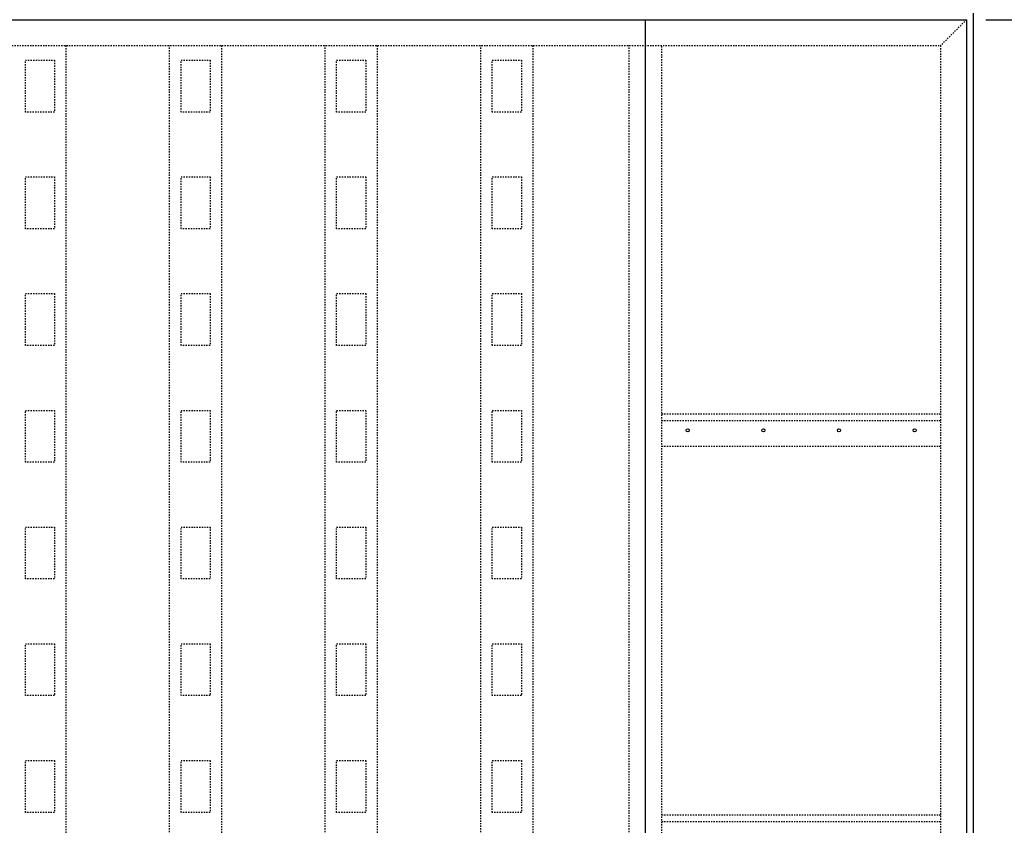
# Model space of a CAD drawing. Header units: inches. Extents: x 42 to 2941, y 45 to 289.
# Tile 14 of 21: x 1014 to 1090, y 186 to 248. Entities that reach past the tile are written whole.
import ezdxf
from ezdxf import colors
from ezdxf.entities.mleader import LeaderData, LeaderLine
from ezdxf.math import Vec2, Vec3

# ---------------------------------------------------------------- set-up
doc = ezdxf.new("R2010")
doc.units = ezdxf.units.IN
doc.header["$MEASUREMENT"] = 0
doc.linetypes.add('Hidden 3_32_', pattern=[0.140625, 0.09375, -0.046875])
for name, color, linetype in [('A-DETL', 3, 'Continuous'), ('A-DETL-HDLN', 1, 'Hidden 3_32_'), ('A-DETL-THIN', 2, 'Continuous'), ('G-ANNO-TEXT', 2, 'Continuous'), ('S-ANNO-DIMS', 1, 'Continuous')]:
    doc.layers.add(name, color=color, linetype=linetype)
doc.styles.add('Annotative', font='romans.shx', dxfattribs={"width": 0.8, "height": 0.125})
doc.dimstyles.new('Annotative', dxfattribs={"dimscale": 0, "dimtxt": 0.125, "dimasz": 0.125, "dimexe": 0.18, "dimexo": 0.0625, "dimgap": 0.09, "dimtad": 1, "dimdec": 3, "dimzin": 3, "dimdsep": 46, "dimlunit": 4, "dimtxsty": 'Annotative', "dimcen": 0.09, "dimclrt": 2, "dimazin": 2, "dimtfac": 1, "dimtdec": 3, "dimtmove": 1, "dimatfit": 3, "dimfxl": 1, "dimtfill": 1, "dimfrac": 2, "dimtolj": 1, "dimtzin": 0, "dimarcsym": 0})

# ---------------------------------------------------------------- blocks, each defined once
blk = doc.blocks.new('*D47')
at = {"layer": 'Defpoints', "color": 0, "transparency": 16777216}
for p in [(1087.084, 281.531), (716.084, 247.899), (1087.084, 247.899)]:
    blk.add_point(p, dxfattribs=at)
at = {"layer": 'S-ANNO-DIMS', "color": 0, "lineweight": -2, "transparency": 16777216}
for p, q in [((716.084, 249.399), (716.084, 285.851)), ((1087.084, 249.399), (1087.084, 285.851)), ((719.084, 281.531), (1084.084, 281.531))]:
    blk.add_line(p, q, dxfattribs=at)
at = {"layer": 'S-ANNO-DIMS', "color": 0, "transparency": 16777216}
for points in [[(719.084, 282.031), (719.084, 281.031), (716.084, 281.531)], [(1084.084, 282.031), (1084.084, 281.031), (1087.084, 281.531)]]:
    blk.add_solid(points, dxfattribs=at)
at = {"layer": 'S-ANNO-DIMS', "color": 2, "lineweight": -3, "transparency": 16777216, "insert": (901.584, 285.477), "char_height": 3, "attachment_point": 5, "style": 'Annotative'}
blk.add_mtext('\\A1;30\'-11"', dxfattribs=at)
blk = doc.blocks.new('*D31')
at = {"layer": 'Defpoints', "color": 0, "transparency": 16777216}
for p in [(1087.084, 247.899), (1120.198, 247.899), (1085.084, 155.649)]:
    blk.add_point(p, dxfattribs=at)
at = {"layer": 'S-ANNO-DIMS', "color": 0, "lineweight": -2, "transparency": 16777216}
for p, q in [((1088.584, 247.899), (1124.518, 247.899)), ((1120.198, 158.649), (1120.198, 244.899)), ((1086.584, 155.649), (1124.518, 155.649))]:
    blk.add_line(p, q, dxfattribs=at)
at = {"layer": 'S-ANNO-DIMS', "color": 0, "transparency": 16777216}
for points in [[(1119.698, 244.899), (1120.698, 244.899), (1120.198, 247.899)], [(1119.698, 158.649), (1120.698, 158.649), (1120.198, 155.649)]]:
    blk.add_solid(points, dxfattribs=at)
at = {"layer": 'S-ANNO-DIMS', "color": 2, "lineweight": -3, "transparency": 16777216, "insert": (1115.752, 201.774), "char_height": 3, "attachment_point": 5, "rotation": 90, "style": 'Annotative'}
blk.add_mtext('\\A1;7\'-8 1/4"', dxfattribs=at)

msp = doc.modelspace()

# ---------------------------------------------------------------- linework, layer by layer
at = {"layer": 'A-DETL', "lineweight": -3}
for p, q in [((1087.58415, 248.39866), (1087.58415, 93.64866)), ((716.08415, 247.89866), (1087.08415, 247.89866)), ((1062.33415, 113.64866), (1062.33415, 247.89866)), ((1087.08415, 247.89866), (1087.08415, 93.64866))]:
    msp.add_line(p, q, dxfattribs=at)
at = {"layer": 'A-DETL-HDLN', "lineweight": -3}
for p, q in [((1087.08415, 247.89866), (1085.08415, 245.89866)), ((718.08415, 245.89866), (1085.08415, 245.89866)), ((1017.64665, 245.89866), (1017.64665, 95.64866)), ((1025.64665, 95.64866), (1025.64665, 245.89866)), ((1029.64665, 245.89866), (1029.64665, 95.64866)), ((1037.64665, 95.64866), (1037.64665, 245.89866)), ((1041.64665, 245.89866), (1041.64665, 95.64866)), ((1049.64665, 95.64866), (1049.64665, 245.89866)), ((1053.64665, 245.89866), (1053.64665, 95.64866)), ((1061.08415, 95.64866), (1061.08415, 245.89866)), ((1063.58415, 93.14866), (1063.58415, 245.89866)), ((1085.08415, 245.89866), (1085.08415, 93.64866)), ((1014.52165, 244.7719), (1016.77165, 244.7719)), ((1014.52165, 240.7719), (1014.52165, 244.7719)), ((1016.77165, 244.7719), (1016.77165, 240.7719)), ((1026.52165, 244.7719), (1028.77165, 244.7719)), ((1026.52165, 240.7719), (1026.52165, 244.7719)), ((1028.77165, 244.7719), (1028.77165, 240.7719)), ((1038.52165, 244.7719), (1040.77165, 244.7719)), ((1038.52165, 240.7719), (1038.52165, 244.7719)), ((1040.77165, 244.7719), (1040.77165, 240.7719)), ((1050.52165, 240.7719), (1050.52165, 244.7719)), ((1050.52165, 244.7719), (1052.77165, 244.7719)), ((1052.77165, 244.7719), (1052.77165, 240.7719)), ((1016.77165, 240.7719), (1014.52165, 240.7719)), ((1028.77165, 240.7719), (1026.52165, 240.7719)), ((1040.77165, 240.7719), (1038.52165, 240.7719)), ((1052.77165, 240.7719), (1050.52165, 240.7719)), ((1014.52165, 235.7719), (1016.77165, 235.7719)), ((1014.52165, 231.7719), (1014.52165, 235.7719)), ((1016.77165, 235.7719), (1016.77165, 231.7719)), ((1026.52165, 235.7719), (1028.77165, 235.7719)), ((1026.52165, 231.7719), (1026.52165, 235.7719)), ((1028.77165, 235.7719), (1028.77165, 231.7719)), ((1038.52165, 235.7719), (1040.77165, 235.7719)), ((1038.52165, 231.7719), (1038.52165, 235.7719)), ((1040.77165, 235.7719), (1040.77165, 231.7719)), ((1050.52165, 235.7719), (1052.77165, 235.7719)), ((1050.52165, 231.7719), (1050.52165, 235.7719)), ((1052.77165, 235.7719), (1052.77165, 231.7719)), ((1016.77165, 231.7719), (1014.52165, 231.7719)), ((1028.77165, 231.7719), (1026.52165, 231.7719)), ((1040.77165, 231.7719), (1038.52165, 231.7719)), ((1052.77165, 231.7719), (1050.52165, 231.7719)), ((1014.52165, 226.7719), (1016.77165, 226.7719)), ((1014.52165, 222.7719), (1014.52165, 226.7719)), ((1016.77165, 226.7719), (1016.77165, 222.7719)), ((1026.52165, 226.7719), (1028.77165, 226.7719)), ((1026.52165, 222.7719), (1026.52165, 226.7719)), ((1028.77165, 226.7719), (1028.77165, 222.7719)), ((1038.52165, 226.7719), (1040.77165, 226.7719)), ((1038.52165, 222.7719), (1038.52165, 226.7719)), ((1040.77165, 226.7719), (1040.77165, 222.7719)), ((1050.52165, 226.7719), (1052.77165, 226.7719)), ((1050.52165, 222.7719), (1050.52165, 226.7719)), ((1052.77165, 226.7719), (1052.77165, 222.7719)), ((1016.77165, 222.7719), (1014.52165, 222.7719)), ((1028.77165, 222.7719), (1026.52165, 222.7719)), ((1040.77165, 222.7719), (1038.52165, 222.7719)), ((1052.77165, 222.7719), (1050.52165, 222.7719)), ((1014.52165, 217.7719), (1016.77165, 217.7719)), ((1014.52165, 213.7719), (1014.52165, 217.7719)), ((1016.77165, 217.7719), (1016.77165, 213.7719)), ((1026.52165, 217.7719), (1028.77165, 217.7719)), ((1026.52165, 213.7719), (1026.52165, 217.7719)), ((1028.77165, 217.7719), (1028.77165, 213.7719)), ((1038.52165, 217.7719), (1040.77165, 217.7719)), ((1038.52165, 213.7719), (1038.52165, 217.7719)), ((1040.77165, 217.7719), (1040.77165, 213.7719)), ((1050.52165, 217.7719), (1052.77165, 217.7719)), ((1050.52165, 213.7719), (1050.52165, 217.7719)), ((1052.77165, 217.7719), (1052.77165, 213.7719)), ((1085.08415, 217.482), (1063.58415, 217.482)), ((1063.58415, 216.982), (1085.08415, 216.982)), ((1085.08415, 214.982), (1063.58415, 214.982)), ((1016.77165, 213.7719), (1014.52165, 213.7719)), ((1028.77165, 213.7719), (1026.52165, 213.7719)), ((1040.77165, 213.7719), (1038.52165, 213.7719)), ((1052.77165, 213.7719), (1050.52165, 213.7719)), ((1014.52165, 208.7719), (1016.77165, 208.7719)), ((1014.52165, 204.7719), (1014.52165, 208.7719)), ((1016.77165, 208.7719), (1016.77165, 204.7719)), ((1026.52165, 208.7719), (1028.77165, 208.7719)), ((1026.52165, 204.7719), (1026.52165, 208.7719)), ((1028.77165, 208.7719), (1028.77165, 204.7719)), ((1038.52165, 208.7719), (1040.77165, 208.7719)), ((1038.52165, 204.7719), (1038.52165, 208.7719)), ((1040.77165, 208.7719), (1040.77165, 204.7719)), ((1050.52165, 208.7719), (1052.77165, 208.7719)), ((1050.52165, 204.7719), (1050.52165, 208.7719)), ((1052.77165, 208.7719), (1052.77165, 204.7719)), ((1016.77165, 204.7719), (1014.52165, 204.7719)), ((1028.77165, 204.7719), (1026.52165, 204.7719)), ((1040.77165, 204.7719), (1038.52165, 204.7719)), ((1052.77165, 204.7719), (1050.52165, 204.7719)), ((1014.52165, 199.7719), (1016.77165, 199.7719)), ((1014.52165, 195.7719), (1014.52165, 199.7719)), ((1016.77165, 199.7719), (1016.77165, 195.7719)), ((1026.52165, 199.7719), (1028.77165, 199.7719)), ((1026.52165, 195.7719), (1026.52165, 199.7719)), ((1028.77165, 199.7719), (1028.77165, 195.7719)), ((1038.52165, 199.7719), (1040.77165, 199.7719)), ((1038.52165, 195.7719), (1038.52165, 199.7719)), ((1040.77165, 199.7719), (1040.77165, 195.7719)), ((1050.52165, 199.7719), (1052.77165, 199.7719)), ((1050.52165, 195.7719), (1050.52165, 199.7719)), ((1052.77165, 199.7719), (1052.77165, 195.7719)), ((1016.77165, 195.7719), (1014.52165, 195.7719)), ((1028.77165, 195.7719), (1026.52165, 195.7719)), ((1040.77165, 195.7719), (1038.52165, 195.7719)), ((1052.77165, 195.7719), (1050.52165, 195.7719)), ((1014.52165, 190.7719), (1016.77165, 190.7719)), ((1014.52165, 186.7719), (1014.52165, 190.7719)), ((1016.77165, 190.7719), (1016.77165, 186.7719)), ((1026.52165, 190.7719), (1028.77165, 190.7719)), ((1026.52165, 186.7719), (1026.52165, 190.7719)), ((1028.77165, 190.7719), (1028.77165, 186.7719)), ((1038.52165, 190.7719), (1040.77165, 190.7719)), ((1038.52165, 186.7719), (1038.52165, 190.7719)), ((1040.77165, 190.7719), (1040.77165, 186.7719)), ((1050.52165, 190.7719), (1052.77165, 190.7719)), ((1050.52165, 186.7719), (1050.52165, 190.7719)), ((1052.77165, 190.7719), (1052.77165, 186.7719)), ((1016.77165, 186.7719), (1014.52165, 186.7719)), ((1028.77165, 186.7719), (1026.52165, 186.7719)), ((1040.77165, 186.7719), (1038.52165, 186.7719)), ((1052.77165, 186.7719), (1050.52165, 186.7719)), ((1085.08415, 186.56533), (1063.58415, 186.56533)), ((1063.58415, 186.06533), (1085.08415, 186.06533))]:
    msp.add_line(p, q, dxfattribs=at)
at = {"layer": 'A-DETL-THIN', "lineweight": -3}
for centre in [(1065.58415, 216.232), (1071.41749, 216.232), (1077.25082, 216.232), (1083.08415, 216.232)]:
    msp.add_circle(centre, 0.125, dxfattribs=at)

# ---------------------------------------------------------------- dimensions: what is measured, and where the dimension line sits
at = {"layer": 'S-ANNO-DIMS', "lineweight": -3}
dim = msp.add_linear_dim(base=(1087.08415, 281.53122), p1=(716.08415, 247.89866), p2=(1087.08415, 247.89866), dimstyle='Annotative', override={"dimpost": '\\X', "dimtfill": 0}, dxfattribs=at)
dim.commit()
dim.dimension.update_dxf_attribs({"geometry": '*D47', "text_midpoint": (901.58415, 285.47694)})
dim = msp.add_linear_dim(base=(1120.19762, 247.89866), p1=(1085.08415, 155.64866), p2=(1087.08415, 247.89866), angle=90, dimstyle='Annotative', override={"dimpost": '\\X', "dimtfill": 0}, dxfattribs=at)
dim.commit()
dim.dimension.update_dxf_attribs({"geometry": '*D31', "text_midpoint": (1115.75191, 201.77366)})

# ---------------------------------------------------------------- leaders
at = {"layer": 'G-ANNO-TEXT', "lineweight": -3}
ml = msp.add_multileader_mtext('Standard', dxfattribs=at)
ml.set_content('{\\C256;EDGE OF STEEL DOOR FRAME, SEE S-702}', color=2, style='Annotative')
ml.set_leader_properties(color=1)
ml.build(insert=Vec2(0, 0))
ml.multileader.update_dxf_attribs({"text_right_attachment_type": 3, "dogleg_length": 0.125, "arrow_head_size": 4.32, "scale": 24})
ctx = ml.context
ctx.base_point, ctx.scale, ctx.char_height, ctx.arrow_head_size, ctx.landing_gap_size, ctx.plane_origin = Vec3(653.49455, 260.24368), 24, 3, 4.32, 2.16, Vec3(618.59386, 215.78179)
ctx.right_attachment = 3
notes = []
notes.append((ctx, [(1, (1, 1, 0), (701.15741, 255.24368), (-1, 0), 3, [(0, [(715.53861, 236.81727)], 0, [])])]))
ctx.mtext.insert, ctx.mtext.width, ctx.mtext.flow_direction = Vec3(655.65455, 262.02939), 54.9117051, 5
ml = msp.add_multileader_mtext('Standard', dxfattribs=at)
ml.set_content('{\\C256;EDGE OF STEEL DOOR PLATE}', color=2, style='Annotative')
ml.set_leader_properties(color=1)
ml.build(insert=Vec2(0, 0))
ml.multileader.update_dxf_attribs({"text_right_attachment_type": 3, "dogleg_length": 0.125, "arrow_head_size": 4.32, "scale": 24})
ctx = ml.context
ctx.base_point, ctx.scale, ctx.char_height, ctx.arrow_head_size, ctx.landing_gap_size, ctx.plane_origin = Vec3(653.49455, 239.85893), 24, 3, 4.32, 2.16, Vec3(618.59386, 205.5248)
ctx.right_attachment = 3
notes.append((ctx, [(1, (1, 1, 0), (689.15741, 234.85893), (-1, 0), 3, [(0, [(716.08415, 226.56028)], 0, [])])]))
ctx.mtext.insert, ctx.mtext.width, ctx.mtext.flow_direction = Vec3(655.65455, 241.35893), 32.319262, 5
ml = msp.add_multileader_mtext('Standard', dxfattribs=at)
ml.set_content('{\\C256;(4) - 1/2"∅ PLUG WELDS, TYPICAL AT CHANNELS WITHOUT EXTERIOR PLATE ACCESS}', color=2, style='Annotative')
ml.set_leader_properties(color=1)
ml.build(insert=Vec2(0, 0))
ml.multileader.update_dxf_attribs({"text_right_attachment_type": 3, "dogleg_length": 0.125, "arrow_head_size": 4.32, "scale": 24})
ctx = ml.context
ctx.base_point, ctx.scale, ctx.char_height, ctx.arrow_head_size, ctx.landing_gap_size, ctx.plane_origin = Vec3(653.49455, 215.55817), 24, 3, 4.32, 2.16, Vec3(618.59386, 192.77509)
ctx.right_attachment = 3
notes.append((ctx, [(1, (1, 1, 0), (710.75741, 199.98674), (-1, 0), 3, [(0, [(725.80487, 217.45316)], 0, [])])]))
ctx.mtext.insert, ctx.mtext.width, ctx.mtext.flow_direction = Vec3(655.65455, 217.05817), 50.7950409, 5
for ctx, leaders in notes:
    for number, flags, end, landing, length, lines in leaders:
        leader = LeaderData()
        leader.index, (leader.has_last_leader_line, leader.has_dogleg_vector, leader.attachment_direction) = number, flags
        leader.last_leader_point, leader.dogleg_vector, leader.dogleg_length = Vec3(end), Vec3(landing), length
        for number, points, colour, breaks in lines:
            line = LeaderLine()
            line.index, line.vertices, line.color, line.breaks = number, Vec3.list(points), colors.encode_raw_color(colour), breaks
            leader.lines.append(line)
        ctx.leaders.append(leader)

doc.saveas('drawing.dxf')
